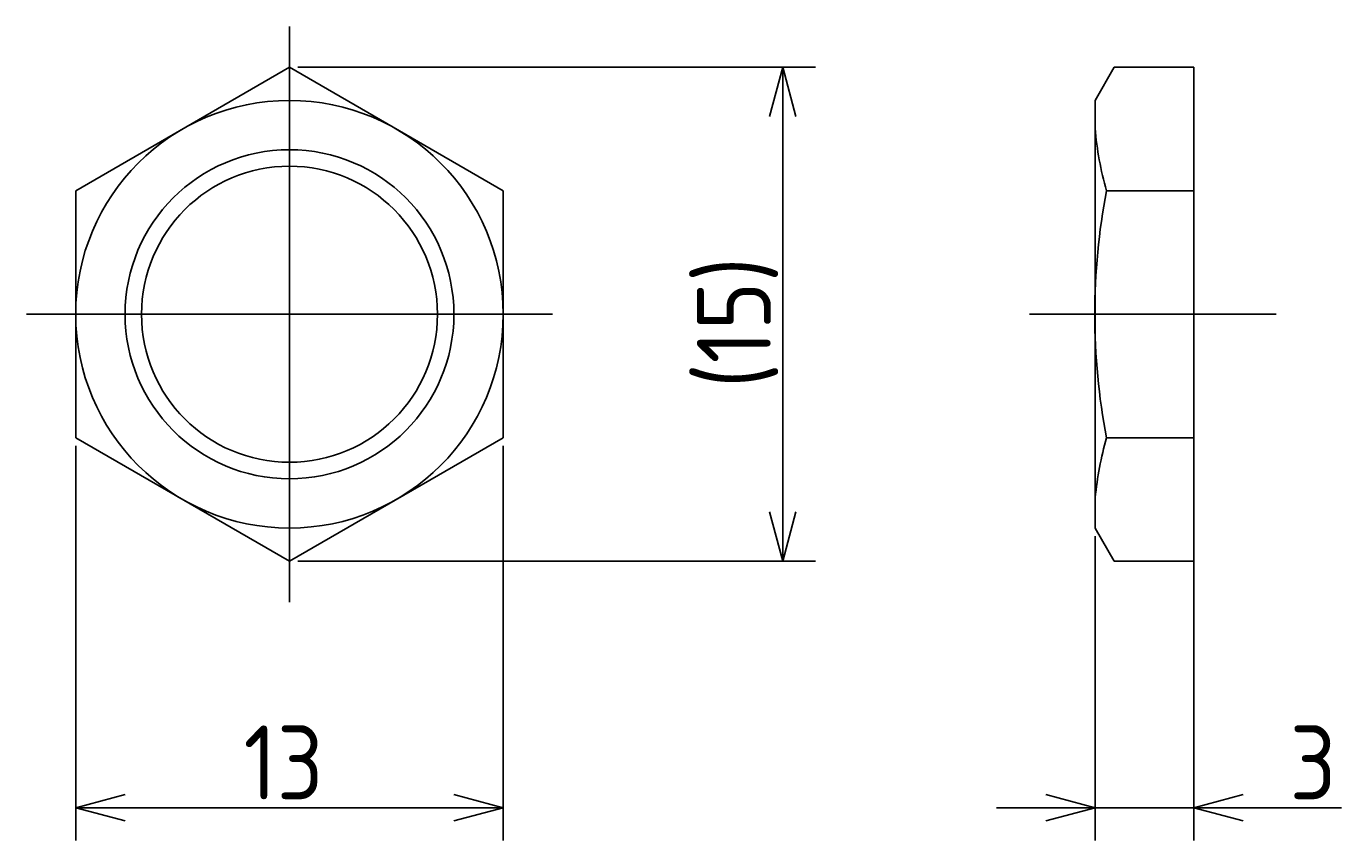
# Model space of a CAD drawing. Extents: x 147 to 291, y 144 to 179.
# Tile 1 of 3: x 147 to 187, y 152 to 176. Entities that reach past the tile are written whole.
import ezdxf

# ---------------------------------------------------------------- set-up
doc = ezdxf.new("R2010")
doc.units = 0
doc.linetypes.add('CENTER', pattern=[50.8, 31.75, -6.35, 6.35, -6.35])
doc.layers.get('0').update_dxf_attribs({"linetype": 'CONTINUOUS'})
doc.layers.get('DEFPOINTS').update_dxf_attribs({"linetype": 'CONTINUOUS'})
doc.layers.add('図形', color=7, linetype='CONTINUOUS')
doc.layers.add('寸法_文字', color=3, linetype='CONTINUOUS')
doc.layers.get('0').off()
doc.styles.add('DIMENSION', font='isocp.shx', dxfattribs={"bigfont": 'bigfont.shx'})
doc.dimstyles.get("Standard").update_dxf_attribs({"dimtxt": 0.18, "dimasz": 0.18, "dimexe": 0.18, "dimexo": 0.0625, "dimgap": 0.09, "dimtad": 0, "dimtih": 1, "dimtoh": 1, "dimzin": 0, "dimcen": 0.09, "dimazin": 3, "dimtfac": 1, "dimtofl": 0, "dimtmove": 0, "dimatfit": 3})

# ---------------------------------------------------------------- blocks, each defined once
blk = doc.blocks.new('_OPEN30')
at = {"color": 0, "linetype": 'BYBLOCK'}
for p, q in [((-1, 0.268), (0, 0)), ((0, 0), (-1, -0.268)), ((0, 0), (-1, 0))]:
    blk.add_line(p, q, dxfattribs=at)
blk = doc.blocks.new('*U4')
at = {"layer": '寸法_文字', "color": 3, "style": 'DIMENSION'}
blk.add_text('13', height=2.25, dxfattribs=at).set_placement((153.603, 152.75))
blk = doc.blocks.new('*D3')
at = {"layer": 'DEFPOINTS', "color": 0}
for p in [(148.5, 163.747), (161.5, 163.747), (161.5, 152.5)]:
    blk.add_point(p, dxfattribs=at)
at = {"layer": '寸法_文字', "color": 3}
for p, q in [((148.5, 163.497), (148.5, 151.5)), ((161.5, 163.497), (161.5, 151.5)), ((150, 152.5), (160, 152.5))]:
    blk.add_line(p, q, dxfattribs=at)
at = {"layer": '図形'}
blk.add_blockref('*U4', (0, 0), dxfattribs=at)
at = {"layer": '寸法_文字', "color": 3, "xscale": 1.5, "yscale": 1.5, "zscale": 1.5, "rotation": 180}
blk.add_blockref('_OPEN30', (148.5, 152.5), dxfattribs=at)
at = {"layer": '寸法_文字', "color": 3, "xscale": 1.5, "yscale": 1.5, "zscale": 1.5}
blk.add_blockref('_OPEN30', (161.5, 152.5), dxfattribs=at)
blk = doc.blocks.new('*U6')
at = {"layer": '寸法_文字', "color": 3, "style": 'DIMENSION'}
blk.add_text('(15)', height=2.25, rotation=90, dxfattribs=at).set_placement((169.6375, 165.25))
blk = doc.blocks.new('*D5')
at = {"layer": 'DEFPOINTS', "color": 0}
for p in [(155, 175.006), (155, 159.994), (170, 159.994)]:
    blk.add_point(p, dxfattribs=at)
at = {"layer": '寸法_文字', "color": 3}
for p, q in [((155.25, 175.006), (171, 175.006)), ((170, 173.506), (170, 161.494)), ((155.25, 159.994), (171, 159.994))]:
    blk.add_line(p, q, dxfattribs=at)
at = {"layer": '図形'}
blk.add_blockref('*U6', (0, 0), dxfattribs=at)
at = {"layer": '寸法_文字', "color": 3, "xscale": 1.5, "yscale": 1.5, "zscale": 1.5}
for p, rotation in [((170, 175.006), 90), ((170, 159.994), 270)]:
    blk.add_blockref('_OPEN30', p, dxfattribs=dict(at, rotation=rotation))
blk = doc.blocks.new('*U8')
at = {"layer": '寸法_文字', "color": 3, "style": 'DIMENSION'}
blk.add_text('3', height=2.25, dxfattribs=at).set_placement((185.4125, 152.75))
blk = doc.blocks.new('*D7')
at = {"layer": 'DEFPOINTS', "color": 0}
for p in [(179.5, 161), (182.5, 160.4), (182.5, 152.5)]:
    blk.add_point(p, dxfattribs=at)
at = {"layer": '寸法_文字', "color": 3}
for p, q in [((179.5, 160.75), (179.5, 151.5)), ((182.5, 160.15), (182.5, 151.5)), ((178, 152.5), (176.5, 152.5)), ((179.5, 152.5), (182.5, 152.5)), ((184, 152.5), (186.993, 152.5))]:
    blk.add_line(p, q, dxfattribs=at)
at = {"layer": '図形'}
blk.add_blockref('*U8', (0, 0), dxfattribs=at)
at = {"layer": '寸法_文字', "color": 3, "xscale": 1.5, "yscale": 1.5, "zscale": 1.5}
blk.add_blockref('_OPEN30', (179.5, 152.5), dxfattribs=at)
at = {"layer": '寸法_文字', "color": 3, "xscale": 1.5, "yscale": 1.5, "zscale": 1.5, "rotation": 180}
blk.add_blockref('_OPEN30', (182.5, 152.5), dxfattribs=at)

msp = doc.modelspace()

# ---------------------------------------------------------------- linework, layer by layer
at = {"layer": '図形', "color": 3, "linetype": 'CENTER'}
for p, q in [((155, 176.25), (155, 158.75)), ((147, 167.5), (163, 167.5)), ((177.5, 167.5), (185, 167.5))]:
    msp.add_line(p, q, dxfattribs=at)
at = {"layer": '図形'}
for p, q in [((155, 175.006), (148.5, 171.253)), ((161.5, 171.253), (155, 175.006)), ((179.5, 174), (180.081, 175.006)), ((180.081, 175.006), (182.5, 175.006)), ((182.5, 159.994), (182.5, 175.006)), ((179.5, 161), (179.5, 174)), ((148.5, 171.253), (148.5, 163.747)), ((161.5, 163.747), (161.5, 171.253)), ((179.846, 171.253), (182.5, 171.253)), ((148.5, 163.747), (155, 159.994)), ((155, 159.994), (161.5, 163.747)), ((179.846, 163.747), (182.5, 163.747)), ((179.5, 161), (180.081, 159.994)), ((180.081, 159.994), (182.5, 159.994))]:
    msp.add_line(p, q, dxfattribs=at)
for radius in [6.5, 4.5]:
    msp.add_circle((155, 167.5), radius, dxfattribs=at)
at = {"layer": '図形', "color": 3}
msp.add_circle((155, 167.5), 5, dxfattribs=at)
at = {"layer": '図形'}
for centre, radius, start, end in [((188.813, 173.87), 9.34, 184.4181, 196.2723), ((199.343, 167.5), 19.855, 169.1049, 190.8951), ((190.326, 160.817), 10.882, 164.3767, 174.1587)]:
    msp.add_arc(centre, radius, start, end, dxfattribs=at)

# ---------------------------------------------------------------- dimensions: what is measured, and where the dimension line sits
at = {"layer": '寸法_文字'}
dim = msp.add_linear_dim(base=(170, 159.994), p1=(155, 175.006), p2=(155, 159.994), angle=90, dimstyle='Standard', override={"dimscale": 0.5, "dimdec": 1, "dimpost": '(<>)'}, dxfattribs=at)
dim.commit()
dim.dimension.update_dxf_attribs({"geometry": '*D5', "text_midpoint": (170, 167.5), "dimtype": 128})
for base, p1, p2, picture, middle in [((161.5, 152.5), (148.5, 163.747), (161.5, 163.747), '*D3', (155, 152.5)), ((182.5, 152.5), (179.5, 161), (182.5, 160.4), '*D7', (186.247, 152.5))]:
    dim = msp.add_linear_dim(base=base, p1=p1, p2=p2, dimstyle='Standard', override={"dimscale": 0.5}, dxfattribs=at)
    dim.commit()
    dim.dimension.update_dxf_attribs({"geometry": picture, "text_midpoint": middle, "dimtype": 128})

doc.saveas('drawing.dxf')
